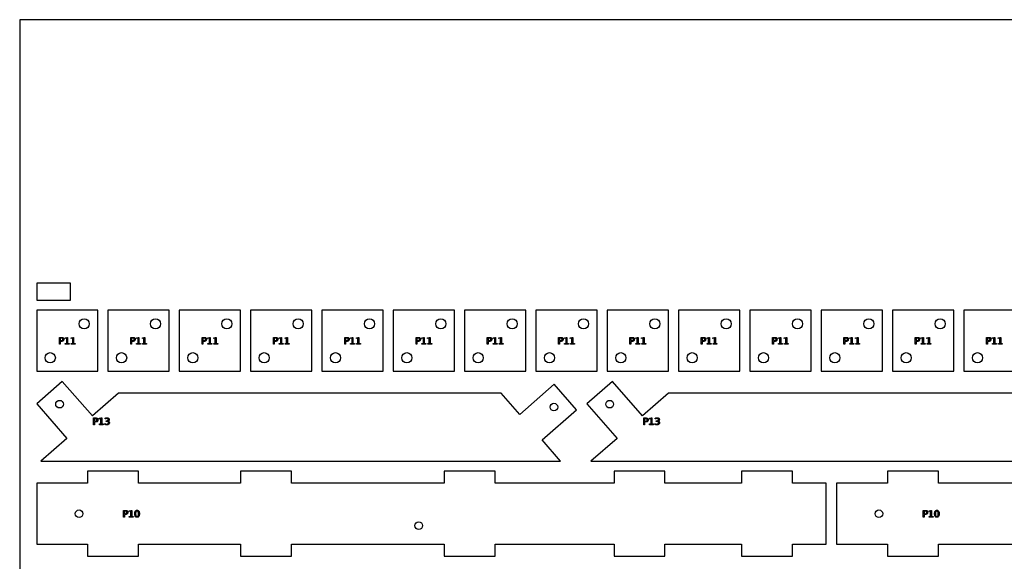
# Model space of a CAD drawing. Header units: millimetres. Extents: x 0 to 1200, y 0 to 600.
# Tile 2 of 3: x 0 to 580, y 281 to 600. Entities that reach past the tile are written whole.
import ezdxf

# ---------------------------------------------------------------- set-up
doc = ezdxf.new("R2010")
doc.units = ezdxf.units.MM
for name, color, linetype in [('CUT', 1, 'Continuous'), ('LABELS', 3, 'Continuous'), ('SHEET', 8, 'Continuous')]:
    doc.layers.add(name, color=color, linetype=linetype)

msp = doc.modelspace()

# ---------------------------------------------------------------- linework, layer by layer
at = {"layer": 'CUT'}
for points in [[(10, 434.9), (30, 434.9), (30, 444.9), (10, 444.9)], [(10, 392.9), (46, 392.9), (46, 428.9), (10, 428.9)], [(52, 392.9), (88, 392.9), (88, 428.9), (52, 428.9)], [(94, 392.9), (130, 392.9), (130, 428.9), (94, 428.9)], [(136, 392.9), (172, 392.9), (172, 428.9), (136, 428.9)], [(178, 392.9), (214, 392.9), (214, 428.9), (178, 428.9)], [(220, 392.9), (256, 392.9), (256, 428.9), (220, 428.9)], [(262, 392.9), (298, 392.9), (298, 428.9), (262, 428.9)], [(304, 392.9), (340, 392.9), (340, 428.9), (304, 428.9)], [(346, 392.9), (382, 392.9), (382, 428.9), (346, 428.9)], [(388, 392.9), (424, 392.9), (424, 428.9), (388, 428.9)], [(430, 392.9), (466, 392.9), (466, 428.9), (430, 428.9)], [(472, 392.9), (508, 392.9), (508, 428.9), (472, 428.9)], [(514, 392.9), (550, 392.9), (550, 428.9), (514, 428.9)], [(556, 392.9), (592, 392.9), (592, 428.9), (556, 428.9)], [(12.45, 340), (318.56, 340), (307.64, 352.47), (327.96, 370.25), (314.79, 385.31), (294.47, 367.53), (283.56, 380), (58.16, 380), (42.83, 366.59), (25.05, 386.9), (10, 373.73), (27.78, 353.41)], [(336.41, 340), (642.52, 340), (631.61, 352.47), (651.93, 370.25), (638.76, 385.31), (618.44, 367.53), (607.52, 380), (382.13, 380), (366.79, 366.59), (349.02, 386.9), (333.96, 373.73), (351.74, 353.41)], [(10, 291), (40, 291), (40, 284), (70, 284), (70, 291), (130, 291), (130, 284), (160, 284), (160, 291), (250, 291), (250, 284), (280, 284), (280, 291), (350, 291), (350, 284), (380, 284), (380, 291), (425, 291), (425, 284), (455, 284), (455, 291), (475, 291), (475, 327), (455, 327), (455, 334), (425, 334), (425, 327), (380, 327), (380, 334), (350, 334), (350, 327), (280, 327), (280, 334), (250, 334), (250, 327), (160, 327), (160, 334), (130, 334), (130, 327), (70, 327), (70, 334), (40, 334), (40, 327), (10, 327)]]:
    msp.add_lwpolyline(points, close=True, dxfattribs=at)
msp.add_lwpolyline([(601, 327), (541, 327), (541, 334), (511, 334), (511, 327), (481, 327), (481, 291), (511, 291), (511, 284), (541, 284), (541, 291), (601, 291)], dxfattribs=at)
for centre, radius in [((38, 420.9), 3), ((80, 420.9), 3), ((122, 420.9), 3), ((164, 420.9), 3), ((206, 420.9), 3), ((248, 420.9), 3), ((290, 420.9), 3), ((332, 420.9), 3), ((374, 420.9), 3), ((416, 420.9), 3), ((458, 420.9), 3), ((500, 420.9), 3), ((542, 420.9), 3), ((18, 400.9), 3), ((60, 400.9), 3), ((102, 400.9), 3), ((144, 400.9), 3), ((186, 400.9), 3), ((228, 400.9), 3), ((270, 400.9), 3), ((312, 400.9), 3), ((354, 400.9), 3), ((396, 400.9), 3), ((438, 400.9), 3), ((480, 400.9), 3), ((522, 400.9), 3), ((564, 400.9), 3), ((23.45, 373.55), 2.25), ((314.61, 371.85), 2.25), ((347.42, 373.55), 2.25), ((35, 309), 2.25), ((506, 309), 2.25), ((235, 302), 2.25)]:
    msp.add_circle(centre, radius, dxfattribs=at)
at = {"layer": 'LABELS'}
for points in [[(23.38, 412.9), (24.6, 412.9), (24.91, 412.89), (25.19, 412.83), (25.42, 412.73), (25.62, 412.6), (25.77, 412.43), (25.87, 412.23), (25.94, 411.99), (25.96, 411.71), (25.94, 411.43), (25.87, 411.19), (25.77, 410.98), (25.62, 410.81), (25.42, 410.68), (25.19, 410.59), (24.91, 410.53), (24.6, 410.51), (23.92, 410.51), (23.92, 408.9), (23.38, 408.9), (23.38, 412.9)], [(23.92, 412.46), (23.92, 410.96), (24.6, 410.96), (24.78, 410.97), (24.93, 411.01), (25.07, 411.07), (25.18, 411.15), (25.27, 411.26), (25.34, 411.39), (25.38, 411.54), (25.39, 411.71), (25.38, 411.88), (25.34, 412.03), (25.27, 412.16), (25.18, 412.26), (25.07, 412.35), (24.93, 412.41), (24.78, 412.45), (24.6, 412.46), (23.92, 412.46)], [(26.83, 409.36), (27.71, 409.36), (27.71, 412.41), (26.75, 412.22), (26.75, 412.71), (27.71, 412.9), (28.25, 412.9), (28.25, 409.36), (29.13, 409.36), (29.13, 408.9), (26.83, 408.9), (26.83, 409.36)], [(30.32, 409.36), (31.2, 409.36), (31.2, 412.41), (30.24, 412.22), (30.24, 412.71), (31.2, 412.9), (31.74, 412.9), (31.74, 409.36), (32.62, 409.36), (32.62, 408.9), (30.32, 408.9), (30.32, 409.36)], [(65.38, 412.9), (66.6, 412.9), (66.91, 412.89), (67.19, 412.83), (67.42, 412.73), (67.62, 412.6), (67.77, 412.43), (67.87, 412.23), (67.94, 411.99), (67.96, 411.71), (67.94, 411.43), (67.87, 411.19), (67.77, 410.98), (67.62, 410.81), (67.42, 410.68), (67.19, 410.59), (66.91, 410.53), (66.6, 410.51), (65.92, 410.51), (65.92, 408.9), (65.38, 408.9), (65.38, 412.9)], [(65.92, 412.46), (65.92, 410.96), (66.6, 410.96), (66.78, 410.97), (66.93, 411.01), (67.07, 411.07), (67.18, 411.15), (67.27, 411.26), (67.34, 411.39), (67.38, 411.54), (67.39, 411.71), (67.38, 411.88), (67.34, 412.03), (67.27, 412.16), (67.18, 412.26), (67.07, 412.35), (66.93, 412.41), (66.78, 412.45), (66.6, 412.46), (65.92, 412.46)], [(68.83, 409.36), (69.71, 409.36), (69.71, 412.41), (68.75, 412.22), (68.75, 412.71), (69.71, 412.9), (70.25, 412.9), (70.25, 409.36), (71.13, 409.36), (71.13, 408.9), (68.83, 408.9), (68.83, 409.36)], [(72.32, 409.36), (73.2, 409.36), (73.2, 412.41), (72.24, 412.22), (72.24, 412.71), (73.2, 412.9), (73.74, 412.9), (73.74, 409.36), (74.62, 409.36), (74.62, 408.9), (72.32, 408.9), (72.32, 409.36)], [(107.38, 412.9), (108.6, 412.9), (108.91, 412.89), (109.19, 412.83), (109.42, 412.73), (109.62, 412.6), (109.77, 412.43), (109.87, 412.23), (109.94, 411.99), (109.96, 411.71), (109.94, 411.43), (109.87, 411.19), (109.77, 410.98), (109.62, 410.81), (109.42, 410.68), (109.19, 410.59), (108.91, 410.53), (108.6, 410.51), (107.92, 410.51), (107.92, 408.9), (107.38, 408.9), (107.38, 412.9)], [(107.92, 412.46), (107.92, 410.96), (108.6, 410.96), (108.78, 410.97), (108.93, 411.01), (109.07, 411.07), (109.18, 411.15), (109.27, 411.26), (109.34, 411.39), (109.38, 411.54), (109.39, 411.71), (109.38, 411.88), (109.34, 412.03), (109.27, 412.16), (109.18, 412.26), (109.07, 412.35), (108.93, 412.41), (108.78, 412.45), (108.6, 412.46), (107.92, 412.46)], [(110.83, 409.36), (111.71, 409.36), (111.71, 412.41), (110.75, 412.22), (110.75, 412.71), (111.71, 412.9), (112.25, 412.9), (112.25, 409.36), (113.13, 409.36), (113.13, 408.9), (110.83, 408.9), (110.83, 409.36)], [(114.32, 409.36), (115.2, 409.36), (115.2, 412.41), (114.24, 412.22), (114.24, 412.71), (115.2, 412.9), (115.74, 412.9), (115.74, 409.36), (116.62, 409.36), (116.62, 408.9), (114.32, 408.9), (114.32, 409.36)], [(149.38, 412.9), (150.6, 412.9), (150.91, 412.89), (151.19, 412.83), (151.42, 412.73), (151.62, 412.6), (151.77, 412.43), (151.87, 412.23), (151.94, 411.99), (151.96, 411.71), (151.94, 411.43), (151.87, 411.19), (151.77, 410.98), (151.62, 410.81), (151.42, 410.68), (151.19, 410.59), (150.91, 410.53), (150.6, 410.51), (149.92, 410.51), (149.92, 408.9), (149.38, 408.9), (149.38, 412.9)], [(149.92, 412.46), (149.92, 410.96), (150.6, 410.96), (150.78, 410.97), (150.93, 411.01), (151.07, 411.07), (151.18, 411.15), (151.27, 411.26), (151.34, 411.39), (151.38, 411.54), (151.39, 411.71), (151.38, 411.88), (151.34, 412.03), (151.27, 412.16), (151.18, 412.26), (151.07, 412.35), (150.93, 412.41), (150.78, 412.45), (150.6, 412.46), (149.92, 412.46)], [(152.83, 409.36), (153.71, 409.36), (153.71, 412.41), (152.75, 412.22), (152.75, 412.71), (153.71, 412.9), (154.25, 412.9), (154.25, 409.36), (155.13, 409.36), (155.13, 408.9), (152.83, 408.9), (152.83, 409.36)], [(156.32, 409.36), (157.2, 409.36), (157.2, 412.41), (156.24, 412.22), (156.24, 412.71), (157.2, 412.9), (157.74, 412.9), (157.74, 409.36), (158.62, 409.36), (158.62, 408.9), (156.32, 408.9), (156.32, 409.36)], [(191.38, 412.9), (192.6, 412.9), (192.91, 412.89), (193.19, 412.83), (193.42, 412.73), (193.62, 412.6), (193.77, 412.43), (193.87, 412.23), (193.94, 411.99), (193.96, 411.71), (193.94, 411.43), (193.87, 411.19), (193.77, 410.98), (193.62, 410.81), (193.42, 410.68), (193.19, 410.59), (192.91, 410.53), (192.6, 410.51), (191.92, 410.51), (191.92, 408.9), (191.38, 408.9), (191.38, 412.9)], [(191.92, 412.46), (191.92, 410.96), (192.6, 410.96), (192.78, 410.97), (192.93, 411.01), (193.07, 411.07), (193.18, 411.15), (193.27, 411.26), (193.34, 411.39), (193.38, 411.54), (193.39, 411.71), (193.38, 411.88), (193.34, 412.03), (193.27, 412.16), (193.18, 412.26), (193.07, 412.35), (192.93, 412.41), (192.78, 412.45), (192.6, 412.46), (191.92, 412.46)], [(194.83, 409.36), (195.71, 409.36), (195.71, 412.41), (194.75, 412.22), (194.75, 412.71), (195.71, 412.9), (196.25, 412.9), (196.25, 409.36), (197.13, 409.36), (197.13, 408.9), (194.83, 408.9), (194.83, 409.36)], [(198.32, 409.36), (199.2, 409.36), (199.2, 412.41), (198.24, 412.22), (198.24, 412.71), (199.2, 412.9), (199.74, 412.9), (199.74, 409.36), (200.62, 409.36), (200.62, 408.9), (198.32, 408.9), (198.32, 409.36)], [(233.38, 412.9), (234.6, 412.9), (234.91, 412.89), (235.19, 412.83), (235.42, 412.73), (235.62, 412.6), (235.77, 412.43), (235.87, 412.23), (235.94, 411.99), (235.96, 411.71), (235.94, 411.43), (235.87, 411.19), (235.77, 410.98), (235.62, 410.81), (235.42, 410.68), (235.19, 410.59), (234.91, 410.53), (234.6, 410.51), (233.92, 410.51), (233.92, 408.9), (233.38, 408.9), (233.38, 412.9)], [(233.92, 412.46), (233.92, 410.96), (234.6, 410.96), (234.78, 410.97), (234.93, 411.01), (235.07, 411.07), (235.18, 411.15), (235.27, 411.26), (235.34, 411.39), (235.38, 411.54), (235.39, 411.71), (235.38, 411.88), (235.34, 412.03), (235.27, 412.16), (235.18, 412.26), (235.07, 412.35), (234.93, 412.41), (234.78, 412.45), (234.6, 412.46), (233.92, 412.46)], [(236.83, 409.36), (237.71, 409.36), (237.71, 412.41), (236.75, 412.22), (236.75, 412.71), (237.71, 412.9), (238.25, 412.9), (238.25, 409.36), (239.13, 409.36), (239.13, 408.9), (236.83, 408.9), (236.83, 409.36)], [(240.32, 409.36), (241.2, 409.36), (241.2, 412.41), (240.24, 412.22), (240.24, 412.71), (241.2, 412.9), (241.74, 412.9), (241.74, 409.36), (242.62, 409.36), (242.62, 408.9), (240.32, 408.9), (240.32, 409.36)], [(275.38, 412.9), (276.6, 412.9), (276.91, 412.89), (277.19, 412.83), (277.42, 412.73), (277.62, 412.6), (277.77, 412.43), (277.87, 412.23), (277.94, 411.99), (277.96, 411.71), (277.94, 411.43), (277.87, 411.19), (277.77, 410.98), (277.62, 410.81), (277.42, 410.68), (277.19, 410.59), (276.91, 410.53), (276.6, 410.51), (275.92, 410.51), (275.92, 408.9), (275.38, 408.9), (275.38, 412.9)], [(275.92, 412.46), (275.92, 410.96), (276.6, 410.96), (276.78, 410.97), (276.93, 411.01), (277.07, 411.07), (277.18, 411.15), (277.27, 411.26), (277.34, 411.39), (277.38, 411.54), (277.39, 411.71), (277.38, 411.88), (277.34, 412.03), (277.27, 412.16), (277.18, 412.26), (277.07, 412.35), (276.93, 412.41), (276.78, 412.45), (276.6, 412.46), (275.92, 412.46)], [(278.83, 409.36), (279.71, 409.36), (279.71, 412.41), (278.75, 412.22), (278.75, 412.71), (279.71, 412.9), (280.25, 412.9), (280.25, 409.36), (281.13, 409.36), (281.13, 408.9), (278.83, 408.9), (278.83, 409.36)], [(282.32, 409.36), (283.2, 409.36), (283.2, 412.41), (282.24, 412.22), (282.24, 412.71), (283.2, 412.9), (283.74, 412.9), (283.74, 409.36), (284.62, 409.36), (284.62, 408.9), (282.32, 408.9), (282.32, 409.36)], [(317.38, 412.9), (318.6, 412.9), (318.91, 412.89), (319.19, 412.83), (319.42, 412.73), (319.62, 412.6), (319.77, 412.43), (319.87, 412.23), (319.94, 411.99), (319.96, 411.71), (319.94, 411.43), (319.87, 411.19), (319.77, 410.98), (319.62, 410.81), (319.42, 410.68), (319.19, 410.59), (318.91, 410.53), (318.6, 410.51), (317.92, 410.51), (317.92, 408.9), (317.38, 408.9), (317.38, 412.9)], [(317.92, 412.46), (317.92, 410.96), (318.6, 410.96), (318.78, 410.97), (318.93, 411.01), (319.07, 411.07), (319.18, 411.15), (319.27, 411.26), (319.34, 411.39), (319.38, 411.54), (319.39, 411.71), (319.38, 411.88), (319.34, 412.03), (319.27, 412.16), (319.18, 412.26), (319.07, 412.35), (318.93, 412.41), (318.78, 412.45), (318.6, 412.46), (317.92, 412.46)], [(320.83, 409.36), (321.71, 409.36), (321.71, 412.41), (320.75, 412.22), (320.75, 412.71), (321.71, 412.9), (322.25, 412.9), (322.25, 409.36), (323.13, 409.36), (323.13, 408.9), (320.83, 408.9), (320.83, 409.36)], [(324.32, 409.36), (325.2, 409.36), (325.2, 412.41), (324.24, 412.22), (324.24, 412.71), (325.2, 412.9), (325.74, 412.9), (325.74, 409.36), (326.62, 409.36), (326.62, 408.9), (324.32, 408.9), (324.32, 409.36)], [(359.38, 412.9), (360.6, 412.9), (360.91, 412.89), (361.19, 412.83), (361.42, 412.73), (361.62, 412.6), (361.77, 412.43), (361.87, 412.23), (361.94, 411.99), (361.96, 411.71), (361.94, 411.43), (361.87, 411.19), (361.77, 410.98), (361.62, 410.81), (361.42, 410.68), (361.19, 410.59), (360.91, 410.53), (360.6, 410.51), (359.92, 410.51), (359.92, 408.9), (359.38, 408.9), (359.38, 412.9)], [(359.92, 412.46), (359.92, 410.96), (360.6, 410.96), (360.78, 410.97), (360.93, 411.01), (361.07, 411.07), (361.18, 411.15), (361.27, 411.26), (361.34, 411.39), (361.38, 411.54), (361.39, 411.71), (361.38, 411.88), (361.34, 412.03), (361.27, 412.16), (361.18, 412.26), (361.07, 412.35), (360.93, 412.41), (360.78, 412.45), (360.6, 412.46), (359.92, 412.46)], [(362.83, 409.36), (363.71, 409.36), (363.71, 412.41), (362.75, 412.22), (362.75, 412.71), (363.71, 412.9), (364.25, 412.9), (364.25, 409.36), (365.13, 409.36), (365.13, 408.9), (362.83, 408.9), (362.83, 409.36)], [(366.32, 409.36), (367.2, 409.36), (367.2, 412.41), (366.24, 412.22), (366.24, 412.71), (367.2, 412.9), (367.74, 412.9), (367.74, 409.36), (368.62, 409.36), (368.62, 408.9), (366.32, 408.9), (366.32, 409.36)], [(401.38, 412.9), (402.6, 412.9), (402.91, 412.89), (403.19, 412.83), (403.42, 412.73), (403.62, 412.6), (403.77, 412.43), (403.87, 412.23), (403.94, 411.99), (403.96, 411.71), (403.94, 411.43), (403.87, 411.19), (403.77, 410.98), (403.62, 410.81), (403.42, 410.68), (403.19, 410.59), (402.91, 410.53), (402.6, 410.51), (401.92, 410.51), (401.92, 408.9), (401.38, 408.9), (401.38, 412.9)], [(401.92, 412.46), (401.92, 410.96), (402.6, 410.96), (402.78, 410.97), (402.93, 411.01), (403.07, 411.07), (403.18, 411.15), (403.27, 411.26), (403.34, 411.39), (403.38, 411.54), (403.39, 411.71), (403.38, 411.88), (403.34, 412.03), (403.27, 412.16), (403.18, 412.26), (403.07, 412.35), (402.93, 412.41), (402.78, 412.45), (402.6, 412.46), (401.92, 412.46)], [(404.83, 409.36), (405.71, 409.36), (405.71, 412.41), (404.75, 412.22), (404.75, 412.71), (405.71, 412.9), (406.25, 412.9), (406.25, 409.36), (407.13, 409.36), (407.13, 408.9), (404.83, 408.9), (404.83, 409.36)], [(408.32, 409.36), (409.2, 409.36), (409.2, 412.41), (408.24, 412.22), (408.24, 412.71), (409.2, 412.9), (409.74, 412.9), (409.74, 409.36), (410.62, 409.36), (410.62, 408.9), (408.32, 408.9), (408.32, 409.36)], [(443.38, 412.9), (444.6, 412.9), (444.91, 412.89), (445.19, 412.83), (445.42, 412.73), (445.62, 412.6), (445.77, 412.43), (445.87, 412.23), (445.94, 411.99), (445.96, 411.71), (445.94, 411.43), (445.87, 411.19), (445.77, 410.98), (445.62, 410.81), (445.42, 410.68), (445.19, 410.59), (444.91, 410.53), (444.6, 410.51), (443.92, 410.51), (443.92, 408.9), (443.38, 408.9), (443.38, 412.9)], [(443.92, 412.46), (443.92, 410.96), (444.6, 410.96), (444.78, 410.97), (444.93, 411.01), (445.07, 411.07), (445.18, 411.15), (445.27, 411.26), (445.34, 411.39), (445.38, 411.54), (445.39, 411.71), (445.38, 411.88), (445.34, 412.03), (445.27, 412.16), (445.18, 412.26), (445.07, 412.35), (444.93, 412.41), (444.78, 412.45), (444.6, 412.46), (443.92, 412.46)], [(446.83, 409.36), (447.71, 409.36), (447.71, 412.41), (446.75, 412.22), (446.75, 412.71), (447.71, 412.9), (448.25, 412.9), (448.25, 409.36), (449.13, 409.36), (449.13, 408.9), (446.83, 408.9), (446.83, 409.36)], [(450.32, 409.36), (451.2, 409.36), (451.2, 412.41), (450.24, 412.22), (450.24, 412.71), (451.2, 412.9), (451.74, 412.9), (451.74, 409.36), (452.62, 409.36), (452.62, 408.9), (450.32, 408.9), (450.32, 409.36)], [(485.38, 412.9), (486.6, 412.9), (486.91, 412.89), (487.19, 412.83), (487.42, 412.73), (487.62, 412.6), (487.77, 412.43), (487.87, 412.23), (487.94, 411.99), (487.96, 411.71), (487.94, 411.43), (487.87, 411.19), (487.77, 410.98), (487.62, 410.81), (487.42, 410.68), (487.19, 410.59), (486.91, 410.53), (486.6, 410.51), (485.92, 410.51), (485.92, 408.9), (485.38, 408.9), (485.38, 412.9)], [(485.92, 412.46), (485.92, 410.96), (486.6, 410.96), (486.78, 410.97), (486.93, 411.01), (487.07, 411.07), (487.18, 411.15), (487.27, 411.26), (487.34, 411.39), (487.38, 411.54), (487.39, 411.71), (487.38, 411.88), (487.34, 412.03), (487.27, 412.16), (487.18, 412.26), (487.07, 412.35), (486.93, 412.41), (486.78, 412.45), (486.6, 412.46), (485.92, 412.46)], [(488.83, 409.36), (489.71, 409.36), (489.71, 412.41), (488.75, 412.22), (488.75, 412.71), (489.71, 412.9), (490.25, 412.9), (490.25, 409.36), (491.13, 409.36), (491.13, 408.9), (488.83, 408.9), (488.83, 409.36)], [(492.32, 409.36), (493.2, 409.36), (493.2, 412.41), (492.24, 412.22), (492.24, 412.71), (493.2, 412.9), (493.74, 412.9), (493.74, 409.36), (494.62, 409.36), (494.62, 408.9), (492.32, 408.9), (492.32, 409.36)], [(527.38, 412.9), (528.6, 412.9), (528.91, 412.89), (529.19, 412.83), (529.42, 412.73), (529.62, 412.6), (529.77, 412.43), (529.87, 412.23), (529.94, 411.99), (529.96, 411.71), (529.94, 411.43), (529.87, 411.19), (529.77, 410.98), (529.62, 410.81), (529.42, 410.68), (529.19, 410.59), (528.91, 410.53), (528.6, 410.51), (527.92, 410.51), (527.92, 408.9), (527.38, 408.9), (527.38, 412.9)], [(527.92, 412.46), (527.92, 410.96), (528.6, 410.96), (528.78, 410.97), (528.93, 411.01), (529.07, 411.07), (529.18, 411.15), (529.27, 411.26), (529.34, 411.39), (529.38, 411.54), (529.39, 411.71), (529.38, 411.88), (529.34, 412.03), (529.27, 412.16), (529.18, 412.26), (529.07, 412.35), (528.93, 412.41), (528.78, 412.45), (528.6, 412.46), (527.92, 412.46)], [(530.83, 409.36), (531.71, 409.36), (531.71, 412.41), (530.75, 412.22), (530.75, 412.71), (531.71, 412.9), (532.25, 412.9), (532.25, 409.36), (533.13, 409.36), (533.13, 408.9), (530.83, 408.9), (530.83, 409.36)], [(534.32, 409.36), (535.2, 409.36), (535.2, 412.41), (534.24, 412.22), (534.24, 412.71), (535.2, 412.9), (535.74, 412.9), (535.74, 409.36), (536.62, 409.36), (536.62, 408.9), (534.32, 408.9), (534.32, 409.36)], [(569.38, 412.9), (570.6, 412.9), (570.91, 412.89), (571.19, 412.83), (571.42, 412.73), (571.62, 412.6), (571.77, 412.43), (571.87, 412.23), (571.94, 411.99), (571.96, 411.71), (571.94, 411.43), (571.87, 411.19), (571.77, 410.98), (571.62, 410.81), (571.42, 410.68), (571.19, 410.59), (570.91, 410.53), (570.6, 410.51), (569.92, 410.51), (569.92, 408.9), (569.38, 408.9), (569.38, 412.9)], [(569.92, 412.46), (569.92, 410.96), (570.6, 410.96), (570.78, 410.97), (570.93, 411.01), (571.07, 411.07), (571.18, 411.15), (571.27, 411.26), (571.34, 411.39), (571.38, 411.54), (571.39, 411.71), (571.38, 411.88), (571.34, 412.03), (571.27, 412.16), (571.18, 412.26), (571.07, 412.35), (570.93, 412.41), (570.78, 412.45), (570.6, 412.46), (569.92, 412.46)], [(572.83, 409.36), (573.71, 409.36), (573.71, 412.41), (572.75, 412.22), (572.75, 412.71), (573.71, 412.9), (574.25, 412.9), (574.25, 409.36), (575.13, 409.36), (575.13, 408.9), (572.83, 408.9), (572.83, 409.36)], [(576.32, 409.36), (577.2, 409.36), (577.2, 412.41), (576.24, 412.22), (576.24, 412.71), (577.2, 412.9), (577.74, 412.9), (577.74, 409.36), (578.62, 409.36), (578.62, 408.9), (576.32, 408.9), (576.32, 409.36)], [(43.5, 365.45), (44.72, 365.45), (45.04, 365.43), (45.31, 365.38), (45.55, 365.28), (45.74, 365.15), (45.89, 364.98), (46, 364.77), (46.06, 364.53), (46.08, 364.26), (46.06, 363.98), (46, 363.74), (45.89, 363.53), (45.74, 363.36), (45.55, 363.23), (45.31, 363.14), (45.04, 363.08), (44.72, 363.06), (44.04, 363.06), (44.04, 361.45), (43.5, 361.45), (43.5, 365.45)], [(46.95, 361.91), (47.83, 361.91), (47.83, 364.96), (46.87, 364.77), (46.87, 365.26), (47.83, 365.45), (48.37, 365.45), (48.37, 361.91), (49.25, 361.91), (49.25, 361.45), (46.95, 361.45), (46.95, 361.91)], [(51.99, 363.61), (52.17, 363.56), (52.33, 363.48), (52.47, 363.38), (52.59, 363.26), (52.69, 363.12), (52.76, 362.97), (52.8, 362.8), (52.81, 362.62), (52.79, 362.34), (52.71, 362.09), (52.58, 361.88), (52.4, 361.7), (52.18, 361.56), (51.91, 361.46), (51.6, 361.39), (51.25, 361.37), (51.12, 361.38), (50.99, 361.39), (50.86, 361.4), (50.73, 361.42), (50.59, 361.45), (50.46, 361.49), (50.32, 361.53), (50.18, 361.57), (50.18, 362.1), (50.29, 362.03), (50.41, 361.98), (50.54, 361.93), (50.67, 361.9), (50.81, 361.87), (50.95, 361.85), (51.09, 361.83), (51.23, 361.83), (51.47, 361.84), (51.68, 361.88), (51.86, 361.94), (52.01, 362.03), (52.12, 362.14), (52.21, 362.28), (52.26, 362.43), (52.27, 362.62), (52.26, 362.78), (52.21, 362.93), (52.13, 363.06), (52.03, 363.17), (51.89, 363.26), (51.73, 363.32), (51.54, 363.36), (51.34, 363.37), (50.87, 363.37), (50.87, 363.81), (51.36, 363.81), (51.55, 363.82), (51.71, 363.85), (51.85, 363.9), (51.97, 363.97), (52.06, 364.06), (52.13, 364.17), (52.17, 364.29), (52.18, 364.43), (52.17, 364.58), (52.13, 364.7), (52.06, 364.81), (51.96, 364.9), (51.84, 364.98), (51.7, 365.03), (51.53, 365.06), (51.34, 365.07), (51.22, 365.07), (51.11, 365.06), (50.98, 365.04), (50.86, 365.02), (50.73, 364.99), (50.59, 364.96), (50.45, 364.92), (50.3, 364.87), (50.3, 365.35), (50.45, 365.39), (50.6, 365.43), (50.74, 365.46), (50.88, 365.48), (51.01, 365.5), (51.14, 365.51), (51.26, 365.52), (51.38, 365.52), (51.68, 365.51), (51.94, 365.45), (52.16, 365.37), (52.36, 365.24), (52.52, 365.09), (52.63, 364.92), (52.7, 364.71), (52.72, 364.49), (52.71, 364.33), (52.67, 364.18), (52.61, 364.05), (52.53, 363.93), (52.42, 363.82), (52.3, 363.73), (52.15, 363.66), (51.99, 363.61)], [(367.46, 365.45), (368.68, 365.45), (369, 365.43), (369.28, 365.38), (369.51, 365.28), (369.7, 365.15), (369.85, 364.98), (369.96, 364.77), (370.02, 364.53), (370.05, 364.26), (370.02, 363.98), (369.96, 363.74), (369.85, 363.53), (369.7, 363.36), (369.51, 363.23), (369.28, 363.14), (369, 363.08), (368.68, 363.06), (368, 363.06), (368, 361.45), (367.46, 361.45), (367.46, 365.45)], [(370.91, 361.91), (371.8, 361.91), (371.8, 364.96), (370.84, 364.77), (370.84, 365.26), (371.79, 365.45), (372.33, 365.45), (372.33, 361.91), (373.22, 361.91), (373.22, 361.45), (370.91, 361.45), (370.91, 361.91)], [(375.95, 363.61), (376.13, 363.56), (376.3, 363.48), (376.44, 363.38), (376.56, 363.26), (376.65, 363.12), (376.72, 362.97), (376.76, 362.8), (376.78, 362.62), (376.75, 362.34), (376.67, 362.09), (376.55, 361.88), (376.37, 361.7), (376.14, 361.56), (375.88, 361.46), (375.56, 361.39), (375.21, 361.37), (375.08, 361.38), (374.96, 361.39), (374.83, 361.4), (374.69, 361.42), (374.56, 361.45), (374.42, 361.49), (374.28, 361.53), (374.14, 361.57), (374.14, 362.1), (374.26, 362.03), (374.38, 361.98), (374.5, 361.93), (374.64, 361.9), (374.77, 361.87), (374.91, 361.85), (375.05, 361.83), (375.19, 361.83), (375.43, 361.84), (375.64, 361.88), (375.82, 361.94), (375.97, 362.03), (376.09, 362.14), (376.17, 362.28), (376.22, 362.43), (376.24, 362.62), (376.22, 362.78), (376.18, 362.93), (376.1, 363.06), (375.99, 363.17), (375.85, 363.26), (375.69, 363.32), (375.51, 363.36), (375.3, 363.37), (374.83, 363.37), (374.83, 363.81), (375.32, 363.81), (375.51, 363.82), (375.67, 363.85), (375.81, 363.9), (375.93, 363.97), (376.02, 364.06), (376.09, 364.17), (376.13, 364.29), (376.14, 364.43), (376.13, 364.58), (376.09, 364.7), (376.02, 364.81), (375.93, 364.9), (375.8, 364.98), (375.66, 365.03), (375.49, 365.06), (375.3, 365.07), (375.19, 365.07), (375.07, 365.06), (374.95, 365.04), (374.82, 365.02), (374.69, 364.99), (374.56, 364.96), (374.41, 364.92), (374.26, 364.87), (374.26, 365.35), (374.41, 365.39), (374.56, 365.43), (374.7, 365.46), (374.84, 365.48), (374.97, 365.5), (375.1, 365.51), (375.23, 365.52), (375.35, 365.52), (375.64, 365.51), (375.9, 365.45), (376.13, 365.37), (376.32, 365.24), (376.48, 365.09), (376.59, 364.92), (376.66, 364.71), (376.68, 364.49), (376.67, 364.33), (376.63, 364.18), (376.57, 364.05), (376.49, 363.93), (376.39, 363.82), (376.26, 363.73), (376.12, 363.66), (375.95, 363.61)], [(44.04, 365.01), (44.04, 363.5), (44.72, 363.5), (44.9, 363.52), (45.06, 363.55), (45.19, 363.61), (45.31, 363.7), (45.4, 363.81), (45.46, 363.94), (45.5, 364.09), (45.51, 364.26), (45.5, 364.43), (45.46, 364.58), (45.4, 364.7), (45.31, 364.81), (45.19, 364.9), (45.06, 364.96), (44.9, 365), (44.72, 365.01), (44.04, 365.01)], [(368, 365.01), (368, 363.5), (368.68, 363.5), (368.86, 363.52), (369.02, 363.55), (369.15, 363.61), (369.27, 363.7), (369.36, 363.81), (369.42, 363.94), (369.46, 364.09), (369.47, 364.26), (369.46, 364.43), (369.42, 364.58), (369.36, 364.7), (369.27, 364.81), (369.15, 364.9), (369.02, 364.96), (368.86, 365), (368.68, 365.01), (368, 365.01)], [(61.11, 311), (62.33, 311), (62.64, 310.98), (62.92, 310.92), (63.15, 310.83), (63.34, 310.7), (63.5, 310.53), (63.6, 310.32), (63.67, 310.08), (63.69, 309.81), (63.67, 309.53), (63.6, 309.29), (63.5, 309.08), (63.34, 308.91), (63.15, 308.78), (62.92, 308.68), (62.64, 308.63), (62.33, 308.61), (61.65, 308.61), (61.65, 307), (61.11, 307), (61.11, 311)], [(61.65, 310.56), (61.65, 309.05), (62.33, 309.05), (62.51, 309.06), (62.66, 309.1), (62.8, 309.16), (62.91, 309.25), (63, 309.36), (63.07, 309.48), (63.11, 309.63), (63.12, 309.81), (63.11, 309.97), (63.07, 310.12), (63, 310.25), (62.91, 310.36), (62.8, 310.45), (62.66, 310.51), (62.51, 310.54), (62.33, 310.56), (61.65, 310.56)], [(64.56, 307.46), (65.44, 307.46), (65.44, 310.51), (64.48, 310.31), (64.48, 310.81), (65.44, 311), (65.98, 311), (65.98, 307.46), (66.86, 307.46), (66.86, 307), (64.56, 307), (64.56, 307.46)], [(69.11, 311.07), (69.43, 311.04), (69.7, 310.94), (69.94, 310.77), (70.14, 310.54), (70.29, 310.24), (70.41, 309.89), (70.47, 309.47), (70.49, 309), (70.47, 308.52), (70.41, 308.11), (70.29, 307.75), (70.14, 307.45), (69.94, 307.22), (69.7, 307.06), (69.43, 306.96), (69.11, 306.92), (68.8, 306.96), (68.52, 307.06), (68.28, 307.22), (68.08, 307.45), (67.93, 307.75), (67.82, 308.11), (67.75, 308.52), (67.73, 309), (67.75, 309.47), (67.82, 309.89), (67.93, 310.24), (68.08, 310.54), (68.28, 310.77), (68.52, 310.94), (68.8, 311.04), (69.11, 311.07)], [(69.11, 310.64), (68.92, 310.62), (68.75, 310.54), (68.6, 310.41), (68.48, 310.23), (68.39, 310), (68.33, 309.72), (68.29, 309.38), (68.27, 309), (68.29, 308.61), (68.33, 308.28), (68.39, 307.99), (68.48, 307.76), (68.6, 307.58), (68.75, 307.45), (68.92, 307.38), (69.11, 307.35), (69.31, 307.38), (69.48, 307.45), (69.62, 307.58), (69.74, 307.76), (69.83, 307.99), (69.9, 308.28), (69.94, 308.61), (69.95, 309), (69.94, 309.38), (69.9, 309.72), (69.83, 310), (69.74, 310.23), (69.62, 310.41), (69.48, 310.54), (69.31, 310.62), (69.11, 310.64)], [(532.11, 311), (533.33, 311), (533.64, 310.98), (533.92, 310.92), (534.15, 310.83), (534.34, 310.7), (534.5, 310.53), (534.6, 310.32), (534.67, 310.08), (534.69, 309.81), (534.67, 309.53), (534.6, 309.29), (534.5, 309.08), (534.34, 308.91), (534.15, 308.78), (533.92, 308.68), (533.64, 308.63), (533.33, 308.61), (532.65, 308.61), (532.65, 307), (532.11, 307), (532.11, 311)], [(532.65, 310.56), (532.65, 309.05), (533.33, 309.05), (533.51, 309.06), (533.66, 309.1), (533.8, 309.16), (533.91, 309.25), (534, 309.36), (534.07, 309.48), (534.11, 309.63), (534.12, 309.81), (534.11, 309.97), (534.07, 310.12), (534, 310.25), (533.91, 310.36), (533.8, 310.45), (533.66, 310.51), (533.51, 310.54), (533.33, 310.56), (532.65, 310.56)], [(535.56, 307.46), (536.44, 307.46), (536.44, 310.51), (535.48, 310.31), (535.48, 310.81), (536.44, 311), (536.98, 311), (536.98, 307.46), (537.86, 307.46), (537.86, 307), (535.56, 307), (535.56, 307.46)], [(540.11, 311.07), (540.43, 311.04), (540.7, 310.94), (540.94, 310.77), (541.14, 310.54), (541.29, 310.24), (541.41, 309.89), (541.47, 309.47), (541.49, 309), (541.47, 308.52), (541.41, 308.11), (541.29, 307.75), (541.14, 307.45), (540.94, 307.22), (540.7, 307.06), (540.43, 306.96), (540.11, 306.92), (539.8, 306.96), (539.52, 307.06), (539.28, 307.22), (539.08, 307.45), (538.93, 307.75), (538.82, 308.11), (538.75, 308.52), (538.73, 309), (538.75, 309.47), (538.82, 309.89), (538.93, 310.24), (539.08, 310.54), (539.28, 310.77), (539.52, 310.94), (539.8, 311.04), (540.11, 311.07)], [(540.11, 310.64), (539.92, 310.62), (539.75, 310.54), (539.6, 310.41), (539.48, 310.23), (539.39, 310), (539.33, 309.72), (539.29, 309.38), (539.27, 309), (539.29, 308.61), (539.33, 308.28), (539.39, 307.99), (539.48, 307.76), (539.6, 307.58), (539.75, 307.45), (539.92, 307.38), (540.11, 307.35), (540.31, 307.38), (540.48, 307.45), (540.62, 307.58), (540.74, 307.76), (540.83, 307.99), (540.9, 308.28), (540.94, 308.61), (540.95, 309), (540.94, 309.38), (540.9, 309.72), (540.83, 310), (540.74, 310.23), (540.62, 310.41), (540.48, 310.54), (540.31, 310.62), (540.11, 310.64)]]:
    msp.add_lwpolyline(points, close=True, dxfattribs=at)
at = {"layer": 'SHEET'}
msp.add_lwpolyline([(0, 0), (1200, 0), (1200, 600), (0, 600)], close=True, dxfattribs=at)

doc.saveas('drawing.dxf')
